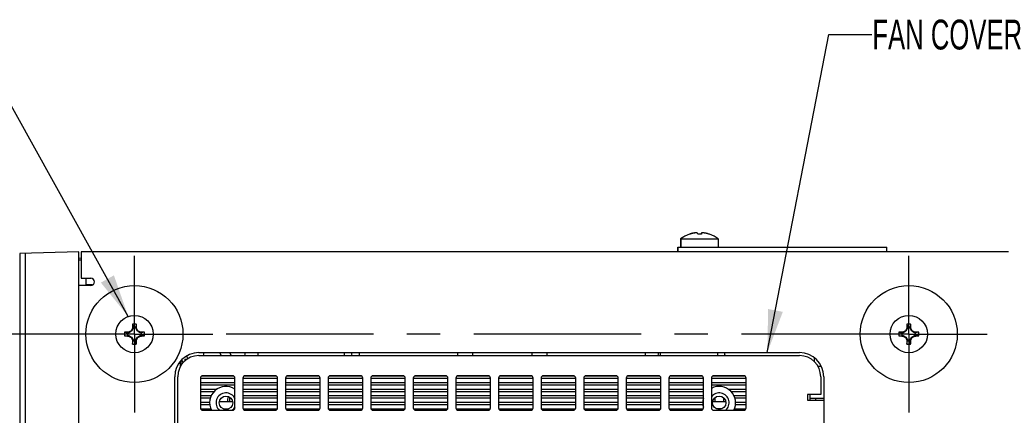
# Model space of a CAD drawing. Header units: inches. Extents: x 0 to 34, y 0 to 22.
# Tile 26 of 42: x 15.1 to 19.2, y 6.9 to 8.6. Entities that reach past the tile are written whole.
import ezdxf

# ---------------------------------------------------------------- set-up
doc = ezdxf.new("R2010")
doc.units = ezdxf.units.IN
doc.header["$LTSCALE"] = 1.87
doc.header["$MEASUREMENT"] = 0
doc.linetypes.add('CENTER', pattern=[0.6, 0.375, -0.075, 0.075, -0.075])
doc.layers.get('0').update_dxf_attribs({"linetype": 'CONTINUOUS'})
for name, color, linetype in [('02___PRT_ALL_AXES', 7, 'CONTINUOUS'), ('3_ALL_AXES', 7, 'CONTINUOUS'), ('DETAIL', 7, 'CONTINUOUS'), ('DIMENSIONS', 7, 'CONTINUOUS')]:
    doc.layers.add(name, color=color, linetype=linetype)
doc.styles.get("Standard").update_dxf_attribs({"font": 'txt', "width": 0.8})
doc.dimstyles.new('DIMSTYLE_4', dxfattribs={"dimtxt": 0.125, "dimasz": 0.18, "dimexe": 0.125, "dimexo": 0.0625, "dimgap": 0.0625, "dimtad": 0, "dimtih": 1, "dimtoh": 1, "dimdec": 3, "dimlfac": 2, "dimzin": 4, "dimdsep": 46, "dimtxsty": 'STANDARD', "dimblk": '_FILLED', "dimblk1": '_FILLED', "dimblk2": '_FILLED', "dimcen": 0.09, "dimazin": 1, "dimtp": 0.001, "dimtm": 0.001, "dimtfac": 1, "dimtdec": 3, "dimtofl": 0, "dimtmove": 0, "dimatfit": 3, "dimldrblk": '_FILLED', "dimfxl": 1, "dimtolj": 1, "dimtzin": 4, "dimarcsym": 0})
doc.dimstyles.get("Standard").update_dxf_attribs({"dimtxt": 0.125, "dimasz": 0.18, "dimexe": 0.125, "dimexo": 0.0625, "dimgap": 0.09, "dimtad": 0, "dimtih": 1, "dimtoh": 1, "dimzin": 4, "dimdsep": 46, "dimtxsty": 'STANDARD', "dimblk": '_FILLED', "dimblk1": '_FILLED', "dimblk2": '_FILLED', "dimcen": 0.09, "dimazin": 1, "dimtol": 1, "dimtp": 0.02, "dimtm": 0.02, "dimtfac": 1, "dimtofl": 0, "dimtmove": 0, "dimatfit": 3, "dimldrblk": '_FILLED', "dimfxl": 1, "dimtolj": 1, "dimtzin": 4, "dimarcsym": 0})

# ---------------------------------------------------------------- blocks, each defined once
blk = doc.blocks.new('_FILLED')
at = {"color": 0, "linetype": 'BYBLOCK'}
blk.add_solid([(0, 0), (-1, 0.174), (-1, -0.174)], dxfattribs=at)
blk = doc.blocks.new('*D8')
at = {"layer": 'DIMENSIONS', "color": 2, "linetype": 'CONTINUOUS'}
for p, q in [((15.4777, 7.2413), (14.1466, 7.2413)), ((14.2716, 7.2413), (14.2716, 5.1813)), ((14.2716, 2.8713), (14.2716, 4.7438)), ((15.4777, 2.8713), (14.1466, 2.8713))]:
    blk.add_line(p, q, dxfattribs=at)
at = {"layer": 'DIMENSIONS', "color": 2, "linetype": 'CONTINUOUS', "xscale": 0.18, "yscale": 0.18, "zscale": 0.18}
for p, rotation in [((14.2716, 7.2413), 90), ((14.2716, 2.8713), 270)]:
    blk.add_blockref('_FILLED', p, dxfattribs=dict(at, rotation=rotation))
at = {"layer": 'DIMENSIONS', "color": 2, "linetype": 'CONTINUOUS', "insert": (14.2716, 5.1188), "char_height": 0.125, "width": 0.5, "attachment_point": 2, "line_spacing_factor": 0.9}
blk.add_mtext('8.740\\P[222]', dxfattribs=at)

msp = doc.modelspace()

# ---------------------------------------------------------------- linework, layer by layer
at = {"color": 7, "linetype": 'CONTINUOUS'}
for p, q in [((17.82855, 7.64025), (17.82855, 7.60632)), ((17.82855, 7.64025), (17.98691, 7.64025)), ((17.82943, 7.64025), (17.82943, 7.60632)), ((17.86568, 7.66014), (17.86557, 7.66035)), ((17.86656, 7.66014), (17.86645, 7.66035)), ((17.90042, 7.66014), (17.90003, 7.66464)), ((17.91543, 7.66464), (17.91504, 7.66018)), ((17.91631, 7.66464), (17.91591, 7.66014)), ((17.94988, 7.66035), (17.94977, 7.66014)), ((17.98691, 7.64025), (17.98691, 7.60632)), ((17.81702, 7.58632), (17.81702, 7.60632)), ((17.81702, 7.60632), (18.69343, 7.60632)), ((17.81843, 7.58632), (17.81843, 7.60632)), ((18.69343, 7.58632), (18.69343, 7.60632)), ((15.30659, 7.58632), (15.05909, 7.57984)), ((15.05909, 7.57984), (15.05909, 2.5328)), ((15.08208, 7.58044), (15.08208, 2.5322)), ((15.30659, 2.52632), (15.30659, 7.58632)), ((15.31716, 7.55884), (15.30659, 7.55939)), ((15.30659, 7.55334), (15.31716, 7.55316)), ((15.33659, 7.47532), (15.33659, 7.44532)), ((15.36459, 7.44735), (15.33659, 7.44882)), ((15.53462, 7.26546), (15.52781, 7.25367)), ((15.53462, 7.26546), (15.53202, 7.26616)), ((15.53242, 7.28292), (15.53462, 7.27009)), ((15.53462, 7.27009), (15.53462, 7.26546)), ((15.5457, 7.27009), (15.53462, 7.27009)), ((15.54791, 7.28292), (15.5457, 7.27009)), ((15.5457, 7.26546), (15.5457, 7.27009)), ((15.5457, 7.26546), (15.5483, 7.26616)), ((15.55251, 7.25367), (15.5457, 7.26546)), ((18.77962, 7.26546), (18.77281, 7.25367)), ((18.77962, 7.26546), (18.77702, 7.26616)), ((18.77742, 7.28292), (18.77962, 7.27009)), ((18.77962, 7.27009), (18.77962, 7.26546)), ((18.7907, 7.27009), (18.77962, 7.27009)), ((18.79291, 7.28292), (18.7907, 7.27009)), ((18.7907, 7.26546), (18.7907, 7.27009)), ((18.7907, 7.26546), (18.7933, 7.26616)), ((18.79751, 7.25367), (18.7907, 7.26546)), ((15.49856, 7.24906), (15.51139, 7.24686)), ((15.49856, 7.23357), (15.51139, 7.23578)), ((15.51139, 7.24686), (15.51139, 7.23578)), ((15.51602, 7.24686), (15.51139, 7.24686)), ((15.51139, 7.23578), (15.51602, 7.23578)), ((15.51602, 7.24686), (15.51532, 7.24946)), ((15.51602, 7.23578), (15.51532, 7.23318)), ((15.52781, 7.25367), (15.51602, 7.24686)), ((15.51602, 7.23578), (15.52781, 7.22897)), ((15.52584, 7.25564), (15.52781, 7.25367)), ((15.52584, 7.227), (15.52781, 7.22897)), ((15.52781, 7.22897), (15.53462, 7.21718)), ((15.5457, 7.21718), (15.55251, 7.22897)), ((15.55448, 7.25564), (15.55251, 7.25367)), ((15.5643, 7.24686), (15.55251, 7.25367)), ((15.55251, 7.22897), (15.5643, 7.23578)), ((15.55448, 7.227), (15.55251, 7.22897)), ((15.5643, 7.24686), (15.565, 7.24946)), ((15.56893, 7.24686), (15.5643, 7.24686)), ((15.5643, 7.23578), (15.565, 7.23318)), ((15.5643, 7.23578), (15.56893, 7.23578)), ((15.58177, 7.24906), (15.56893, 7.24686)), ((15.56893, 7.23578), (15.56893, 7.24686)), ((15.58177, 7.23357), (15.56893, 7.23578)), ((18.74356, 7.24906), (18.75639, 7.24686)), ((18.74356, 7.23357), (18.75639, 7.23578)), ((18.75639, 7.24686), (18.75639, 7.23578)), ((18.76102, 7.24686), (18.75639, 7.24686)), ((18.75639, 7.23578), (18.76102, 7.23578)), ((18.76102, 7.24686), (18.76032, 7.24946)), ((18.76102, 7.23578), (18.76032, 7.23318)), ((18.77281, 7.25367), (18.76102, 7.24686)), ((18.76102, 7.23578), (18.77281, 7.22897)), ((18.77084, 7.25564), (18.77281, 7.25367)), ((18.77084, 7.227), (18.77281, 7.22897)), ((18.77281, 7.22897), (18.77962, 7.21718)), ((18.7907, 7.21718), (18.79751, 7.22897)), ((18.79948, 7.25564), (18.79751, 7.25367)), ((18.8093, 7.24686), (18.79751, 7.25367)), ((18.79751, 7.22897), (18.8093, 7.23578)), ((18.79948, 7.227), (18.79751, 7.22897)), ((18.8093, 7.24686), (18.81, 7.24946)), ((18.81393, 7.24686), (18.8093, 7.24686)), ((18.8093, 7.23578), (18.81393, 7.23578)), ((18.8093, 7.23578), (18.81, 7.23318)), ((18.82677, 7.24906), (18.81393, 7.24686)), ((18.81393, 7.23578), (18.81393, 7.24686)), ((18.82677, 7.23357), (18.81393, 7.23578)), ((15.53462, 7.21718), (15.53202, 7.21648)), ((15.53242, 7.19971), (15.53462, 7.21255)), ((15.53462, 7.21718), (15.53462, 7.21255)), ((15.53462, 7.21255), (15.5457, 7.21255)), ((15.5457, 7.21255), (15.5457, 7.21718)), ((15.5457, 7.21718), (15.5483, 7.21648)), ((15.54791, 7.19971), (15.5457, 7.21255)), ((18.77962, 7.21718), (18.77702, 7.21648)), ((18.77742, 7.19971), (18.77962, 7.21255)), ((18.77962, 7.21718), (18.77962, 7.21255)), ((18.77962, 7.21255), (18.7907, 7.21255)), ((18.7907, 7.21255), (18.7907, 7.21718)), ((18.7907, 7.21718), (18.7933, 7.21648)), ((18.79291, 7.19971), (18.7907, 7.21255)), ((15.81016, 7.15107), (18.32716, 7.15107)), ((15.89605, 7.16382), (15.90287, 7.15107)), ((15.93857, 7.16382), (15.94539, 7.15107)), ((18.01401, 7.15668), (18.01102, 7.15107)), ((15.73631, 7.11077), (15.73631, 7.13138)), ((15.75131, 7.13592), (15.75131, 7.12813)), ((15.75131, 7.13592), (15.76146, 7.13592)), ((15.72116, 6.21907), (15.72116, 7.06207)), ((15.81616, 7.05657), (15.81616, 6.93157)), ((15.82239, 7.06582), (15.95493, 7.06582)), ((15.95116, 7.06657), (15.82616, 7.06657)), ((15.96116, 6.93157), (15.96116, 7.05657)), ((15.99466, 7.05657), (15.99466, 6.93157)), ((16.00089, 7.06582), (16.13343, 7.06582)), ((16.12966, 7.06657), (16.00466, 7.06657)), ((16.13966, 6.93157), (16.13966, 7.05657)), ((16.17316, 7.05657), (16.17316, 6.93157)), ((16.17939, 7.06582), (16.31193, 7.06582)), ((16.30816, 7.06657), (16.18316, 7.06657)), ((16.31816, 6.93157), (16.31816, 7.05657)), ((16.35166, 7.05657), (16.35166, 6.93157)), ((16.35789, 7.06582), (16.49043, 7.06582)), ((16.48666, 7.06657), (16.36166, 7.06657)), ((16.49666, 6.93157), (16.49666, 7.05657)), ((16.53016, 7.05657), (16.53016, 6.93157)), ((16.53639, 7.06582), (16.66893, 7.06582)), ((16.66516, 7.06657), (16.54016, 7.06657)), ((16.67516, 6.93157), (16.67516, 7.05657)), ((16.70866, 7.05657), (16.70866, 6.93157)), ((16.71489, 7.06582), (16.84743, 7.06582)), ((16.84366, 7.06657), (16.71866, 7.06657)), ((16.85366, 6.93157), (16.85366, 7.05657)), ((16.88716, 7.05657), (16.88716, 6.93157)), ((16.89339, 7.06582), (17.02593, 7.06582)), ((17.02216, 7.06657), (16.89716, 7.06657)), ((17.03216, 6.93157), (17.03216, 7.05657)), ((17.06566, 7.05657), (17.06566, 6.93157)), ((17.07189, 7.06582), (17.20443, 7.06582)), ((17.20066, 7.06657), (17.07566, 7.06657)), ((17.21066, 6.93157), (17.21066, 7.05657)), ((17.24416, 7.05657), (17.24416, 6.93157)), ((17.25039, 7.06582), (17.38293, 7.06582)), ((17.37916, 7.06657), (17.25416, 7.06657)), ((17.38916, 6.93157), (17.38916, 7.05657)), ((17.42266, 7.05657), (17.42266, 6.93157)), ((17.42889, 7.06582), (17.56143, 7.06582)), ((17.55766, 7.06657), (17.43266, 7.06657)), ((17.56766, 6.93157), (17.56766, 7.05657)), ((17.60116, 7.05657), (17.60116, 6.93157)), ((17.60739, 7.06582), (17.73993, 7.06582)), ((17.73616, 7.06657), (17.61116, 7.06657)), ((17.74616, 6.93157), (17.74616, 7.05657)), ((17.77966, 7.05657), (17.77966, 6.93157)), ((17.78589, 7.06582), (17.91843, 7.06582)), ((17.91466, 7.06657), (17.78966, 7.06657)), ((17.92466, 6.93157), (17.92466, 7.05657)), ((17.95816, 7.05657), (17.95816, 6.93157)), ((17.96439, 7.06582), (18.09693, 7.06582)), ((18.09316, 7.06657), (17.96816, 7.06657)), ((18.10316, 6.93157), (18.10316, 7.05657)), ((18.41616, 7.06207), (18.41616, 6.98757)), ((15.81616, 7.05582), (15.96116, 7.05582)), ((15.81616, 7.03832), (15.96116, 7.03832)), ((15.81616, 7.02832), (15.96116, 7.02832)), ((15.99466, 7.05582), (16.13966, 7.05582)), ((15.99466, 7.03832), (16.13966, 7.03832)), ((15.99466, 7.02832), (16.13966, 7.02832)), ((16.17316, 7.05582), (16.31816, 7.05582)), ((16.17316, 7.03832), (16.31816, 7.03832)), ((16.17316, 7.02832), (16.31816, 7.02832)), ((16.35166, 7.05582), (16.49666, 7.05582)), ((16.35166, 7.03832), (16.49666, 7.03832)), ((16.35166, 7.02832), (16.49666, 7.02832)), ((16.53016, 7.05582), (16.67516, 7.05582)), ((16.53016, 7.03832), (16.67516, 7.03832)), ((16.53016, 7.02832), (16.67516, 7.02832)), ((16.70866, 7.05582), (16.85366, 7.05582)), ((16.70866, 7.03832), (16.85366, 7.03832)), ((16.70866, 7.02832), (16.85366, 7.02832)), ((16.88716, 7.05582), (17.03216, 7.05582)), ((16.88716, 7.03832), (17.03216, 7.03832)), ((16.88716, 7.02832), (17.03216, 7.02832)), ((17.06566, 7.05582), (17.21066, 7.05582)), ((17.06566, 7.03832), (17.21066, 7.03832)), ((17.06566, 7.02832), (17.21066, 7.02832)), ((17.24416, 7.05582), (17.38916, 7.05582)), ((17.24416, 7.03832), (17.38916, 7.03832)), ((17.24416, 7.02832), (17.38916, 7.02832)), ((17.42266, 7.05582), (17.56766, 7.05582)), ((17.42266, 7.03832), (17.56766, 7.03832)), ((17.42266, 7.02832), (17.56766, 7.02832)), ((17.60116, 7.05582), (17.74616, 7.05582)), ((17.60116, 7.03832), (17.74616, 7.03832)), ((17.60116, 7.02832), (17.74616, 7.02832)), ((17.77966, 7.05582), (17.92466, 7.05582)), ((17.77966, 7.03832), (17.92466, 7.03832)), ((17.77966, 7.02832), (17.92466, 7.02832)), ((17.95816, 7.05582), (18.10316, 7.05582)), ((17.95816, 7.03832), (18.10316, 7.03832)), ((17.95816, 7.02832), (18.10316, 7.02832)), ((15.81616, 7.01082), (15.88636, 7.01082)), ((15.81616, 7.00082), (15.8742, 7.00082)), ((15.81616, 6.98332), (15.86192, 6.98332)), ((15.93987, 6.95832), (15.93987, 6.97581)), ((15.99466, 7.01082), (16.13966, 7.01082)), ((15.99466, 7.00082), (16.13966, 7.00082)), ((15.99466, 6.98332), (16.13966, 6.98332)), ((16.17316, 7.01082), (16.31816, 7.01082)), ((16.17316, 7.00082), (16.31816, 7.00082)), ((16.17316, 6.98332), (16.31816, 6.98332)), ((16.35166, 7.01082), (16.49666, 7.01082)), ((16.35166, 7.00082), (16.49666, 7.00082)), ((16.35166, 6.98332), (16.49666, 6.98332)), ((16.53016, 7.01082), (16.67516, 7.01082)), ((16.53016, 7.00082), (16.67516, 7.00082)), ((16.53016, 6.98332), (16.67516, 6.98332)), ((16.70866, 7.01082), (16.85366, 7.01082)), ((16.70866, 7.00082), (16.85366, 7.00082)), ((16.70866, 6.98332), (16.85366, 6.98332)), ((16.88716, 7.01082), (17.03216, 7.01082)), ((16.88716, 7.00082), (17.03216, 7.00082)), ((16.88716, 6.98332), (17.03216, 6.98332)), ((17.06566, 7.01082), (17.21066, 7.01082)), ((17.06566, 7.00082), (17.21066, 7.00082)), ((17.06566, 6.98332), (17.21066, 6.98332)), ((17.24416, 7.01082), (17.38916, 7.01082)), ((17.24416, 7.00082), (17.38916, 7.00082)), ((17.24416, 6.98332), (17.38916, 6.98332)), ((17.42266, 7.01082), (17.56766, 7.01082)), ((17.42266, 7.00082), (17.56766, 7.00082)), ((17.42266, 6.98332), (17.56766, 6.98332)), ((17.60116, 7.01082), (17.74616, 7.01082)), ((17.60116, 7.00082), (17.74616, 7.00082)), ((17.60116, 6.98332), (17.74616, 6.98332)), ((17.77966, 7.01082), (17.92466, 7.01082)), ((17.77966, 7.00082), (17.92466, 7.00082)), ((17.77966, 6.98332), (17.92466, 6.98332)), ((17.97401, 6.95832), (17.97401, 6.97547)), ((18.02796, 7.01082), (18.10316, 7.01082)), ((18.04012, 7.00082), (18.10316, 7.00082)), ((18.0524, 6.98332), (18.10316, 6.98332)), ((18.36116, 6.98757), (18.36116, 6.96357)), ((18.41616, 6.98757), (18.36116, 6.98757)), ((15.81616, 6.97332), (15.85796, 6.97332)), ((15.81616, 6.95582), (15.85497, 6.95582)), ((15.81616, 6.94582), (15.85529, 6.94582)), ((15.89621, 6.95832), (15.95112, 6.95832)), ((15.99466, 6.97332), (16.13966, 6.97332)), ((15.99466, 6.95582), (16.13966, 6.95582)), ((15.99466, 6.94582), (16.13966, 6.94582)), ((16.17316, 6.97332), (16.31816, 6.97332)), ((16.17316, 6.95582), (16.31816, 6.95582)), ((16.17316, 6.94582), (16.31816, 6.94582)), ((16.35166, 6.97332), (16.49666, 6.97332)), ((16.35166, 6.95582), (16.49666, 6.95582)), ((16.35166, 6.94582), (16.49666, 6.94582)), ((16.53016, 6.97332), (16.67516, 6.97332)), ((16.53016, 6.95582), (16.67516, 6.95582)), ((16.53016, 6.94582), (16.67516, 6.94582)), ((16.70866, 6.97332), (16.85366, 6.97332)), ((16.70866, 6.95582), (16.85366, 6.95582)), ((16.70866, 6.94582), (16.85366, 6.94582)), ((16.88716, 6.97332), (17.03216, 6.97332)), ((16.88716, 6.95582), (17.03216, 6.95582)), ((16.88716, 6.94582), (17.03216, 6.94582)), ((17.06566, 6.97332), (17.21066, 6.97332)), ((17.06566, 6.95582), (17.21066, 6.95582)), ((17.06566, 6.94582), (17.21066, 6.94582)), ((17.24416, 6.97332), (17.38916, 6.97332)), ((17.24416, 6.95582), (17.38916, 6.95582)), ((17.24416, 6.94582), (17.38916, 6.94582)), ((17.42266, 6.97332), (17.56766, 6.97332)), ((17.42266, 6.95582), (17.56766, 6.95582)), ((17.42266, 6.94582), (17.56766, 6.94582)), ((17.60116, 6.97332), (17.74616, 6.97332)), ((17.60116, 6.95582), (17.74616, 6.95582)), ((17.60116, 6.94582), (17.74616, 6.94582)), ((17.77966, 6.97332), (17.92496, 6.97332)), ((17.77966, 6.95582), (17.92197, 6.95582)), ((17.77966, 6.94582), (17.92229, 6.94582)), ((17.96321, 6.95832), (18.01812, 6.95832)), ((18.05636, 6.97332), (18.10316, 6.97332)), ((18.05903, 6.94582), (18.10316, 6.94582)), ((18.05936, 6.95582), (18.10316, 6.95582)), ((18.36116, 6.96357), (18.42866, 6.96357)), ((18.39401, 6.97307), (18.39401, 6.96357)), ((15.81681, 6.92832), (15.85952, 6.92832)), ((15.82616, 6.92157), (15.95116, 6.92157)), ((15.91273, 6.92732), (15.93459, 6.92732)), ((15.99531, 6.92832), (16.13902, 6.92832)), ((16.00466, 6.92157), (16.12966, 6.92157)), ((16.17381, 6.92832), (16.31752, 6.92832)), ((16.18316, 6.92157), (16.30816, 6.92157)), ((16.35231, 6.92832), (16.49602, 6.92832)), ((16.36166, 6.92157), (16.48666, 6.92157)), ((16.53081, 6.92832), (16.67452, 6.92832)), ((16.54016, 6.92157), (16.66516, 6.92157)), ((16.70931, 6.92832), (16.85302, 6.92832)), ((16.71866, 6.92157), (16.84366, 6.92157)), ((16.88781, 6.92832), (17.03152, 6.92832)), ((16.89716, 6.92157), (17.02216, 6.92157)), ((17.06631, 6.92832), (17.21002, 6.92832)), ((17.07566, 6.92157), (17.20066, 6.92157)), ((17.24481, 6.92832), (17.38852, 6.92832)), ((17.25416, 6.92157), (17.37916, 6.92157)), ((17.42331, 6.92832), (17.56702, 6.92832)), ((17.43266, 6.92157), (17.55766, 6.92157)), ((17.60181, 6.92832), (17.74552, 6.92832)), ((17.61116, 6.92157), (17.73616, 6.92157)), ((17.78031, 6.92832), (17.92402, 6.92832)), ((17.78966, 6.92157), (17.91466, 6.92157)), ((17.96816, 6.92157), (18.09316, 6.92157)), ((18.00159, 6.92732), (17.97973, 6.92732)), ((18.0548, 6.92832), (18.10252, 6.92832))]:
    msp.add_line(p, q, dxfattribs=at)
at = {"color": 3, "linetype": 'CONTINUOUS'}
for p, q in [((15.31716, 7.58632), (15.31716, 7.54632)), ((19.20316, 7.58632), (15.31716, 7.58632)), ((15.35716, 7.44532), (15.30716, 7.44532)), ((15.81016, 7.16382), (18.32716, 7.16382)), ((16.05641, 7.16382), (16.05641, 7.15092)), ((16.41966, 7.15092), (16.41966, 7.16382)), ((16.48216, 7.16382), (16.48216, 7.15107)), ((16.89466, 7.15107), (16.89466, 7.16382)), ((16.95716, 7.16382), (16.95716, 7.15092)), ((17.20716, 7.15092), (17.20716, 7.16382)), ((17.26966, 7.15107), (17.26966, 7.16382)), ((17.68216, 7.15107), (17.68216, 7.16382)), ((17.74466, 7.15092), (17.74466, 7.16382)), ((17.98401, 7.16382), (17.98401, 7.15092)), ((18.01401, 7.15092), (18.01401, 7.16382)), ((18.38901, 7.1417), (18.38901, 7.12583)), ((15.7305, 7.10717), (15.73355, 7.10717)), ((15.73088, 7.12433), (15.73107, 7.10717)), ((18.40397, 7.10692), (18.41761, 7.10692)), ((15.70866, 6.21932), (15.70866, 7.06232)), ((18.42866, 7.06232), (18.42866, 4.81332)), ((18.37001, 6.98757), (18.37001, 6.96357)), ((18.37001, 6.97307), (18.42866, 6.97307))]:
    msp.add_line(p, q, dxfattribs=at)
at = {"color": 7, "linetype": 'CONTINUOUS'}
for centre in [(15.92366, 6.95307), (17.99066, 6.95307)]:
    msp.add_circle(centre, 0.028, dxfattribs=at)
for centre, radius, start, end in [((17.90729, 7.53939), 0.12795, 109.03835, 127.97987), ((17.90817, 7.53939), 0.12795, 109.03835, 127.97987), ((17.90725, 7.53882), 0.12824, 108.56717, 108.91342), ((17.90726, 7.53878), 0.12828, 106.33451, 108.55553), ((17.90814, 7.53879), 0.12828, 106.33451, 108.91332), ((17.90727, 7.53876), 0.1283, 105.32303, 106.33451), ((17.90815, 7.53876), 0.1283, 105.32303, 106.33451), ((17.90727, 7.53875), 0.12832, 104.54207, 105.32301), ((17.90815, 7.53875), 0.12832, 104.54207, 105.32301), ((17.90727, 7.53874), 0.12833, 103.78382, 104.54208), ((17.90815, 7.53874), 0.12833, 103.78382, 104.54208), ((17.90727, 7.53874), 0.12833, 102.94239, 103.7838), ((17.90816, 7.53874), 0.12833, 102.94239, 103.7838), ((17.90728, 7.53873), 0.12834, 102.39853, 102.94239), ((17.90816, 7.53873), 0.12834, 102.39853, 102.94239), ((17.90728, 7.53872), 0.12835, 101.15459, 102.39851), ((17.90816, 7.53872), 0.12835, 101.15459, 102.39851), ((17.89744, 7.57079), 0.09504, 98.55, 99.07539), ((17.89744, 7.57077), 0.09506, 97.93205, 98.54999), ((17.89832, 7.57078), 0.09505, 97.93203, 99.07535), ((17.89745, 7.57075), 0.09508, 97.49957, 97.93205), ((17.89745, 7.57072), 0.09511, 96.84299, 97.49956), ((17.89833, 7.57075), 0.09508, 97.49957, 97.93205), ((17.89833, 7.57072), 0.09511, 96.84299, 97.49956), ((17.89745, 7.57068), 0.09515, 96.33384, 96.84299), ((17.89746, 7.57064), 0.09519, 95.79219, 96.33383), ((17.89834, 7.57068), 0.09515, 96.33384, 96.84299), ((17.89834, 7.57064), 0.09519, 95.79219, 96.33383), ((17.89746, 7.57059), 0.09524, 95.23245, 95.79218), ((17.89834, 7.57059), 0.09524, 95.23245, 95.79218), ((17.89747, 7.57054), 0.0953, 94.76404, 95.23246), ((17.89747, 7.57047), 0.09536, 94.11962, 94.76402), ((17.89835, 7.57054), 0.0953, 94.76404, 95.23246), ((17.89835, 7.57047), 0.09536, 94.11962, 94.76402), ((17.89748, 7.57041), 0.09542, 93.74238, 94.11965), ((17.89748, 7.57031), 0.09553, 92.71182, 93.74225), ((17.89836, 7.57041), 0.09542, 93.74238, 94.11965), ((17.89837, 7.57031), 0.09553, 92.71182, 93.74225), ((17.89029, 7.63289), 0.03295, 84.78174, 85.34795), ((17.89116, 7.63274), 0.0331, 83.60813, 85.34614), ((17.89113, 7.63242), 0.03342, 82.97784, 83.60975), ((17.89109, 7.63217), 0.03368, 81.90337, 82.97723), ((17.89105, 7.63187), 0.03397, 81.12828, 81.90374), ((17.89101, 7.63158), 0.03427, 80.20625, 81.12803), ((17.89095, 7.63125), 0.0346, 79.32079, 80.20624), ((17.89089, 7.63092), 0.03494, 78.49353, 79.32084), ((17.89081, 7.63053), 0.03534, 77.43506, 78.49303), ((17.89072, 7.63015), 0.03573, 76.74367, 77.43568), ((17.89058, 7.62956), 0.03634, 74.93242, 76.74036), ((17.90728, 7.51823), 0.14212, 92.08365, 92.76838), ((17.90816, 7.51825), 0.1421, 92.08362, 93.12334), ((17.90729, 7.51819), 0.14216, 91.50576, 92.08365), ((17.90817, 7.51819), 0.14216, 91.50576, 92.08365), ((17.90729, 7.51816), 0.14219, 91.04231, 91.50577), ((17.90817, 7.51816), 0.14219, 91.04231, 91.50577), ((17.90729, 7.51814), 0.14221, 90, 91.0423), ((17.90817, 7.51814), 0.14221, 88.9577, 91.0423), ((17.90817, 7.51816), 0.14219, 88.49423, 88.95769), ((17.90817, 7.51819), 0.14216, 87.91635, 88.49424), ((17.90817, 7.51825), 0.1421, 86.87666, 87.91638), ((17.9249, 7.62945), 0.03645, 103.72156, 105.06595), ((17.92479, 7.62988), 0.036, 103.25606, 103.71968), ((17.92575, 7.62956), 0.03634, 103.25964, 105.06758), ((17.92473, 7.63015), 0.03573, 102.56432, 103.25633), ((17.92465, 7.63053), 0.03534, 101.50697, 102.56494), ((17.92561, 7.63015), 0.03573, 102.56432, 103.25633), ((17.92457, 7.63092), 0.03494, 100.67916, 101.50647), ((17.92553, 7.63053), 0.03534, 101.50697, 102.56494), ((17.9245, 7.63125), 0.0346, 99.79376, 100.67921), ((17.92545, 7.63092), 0.03494, 100.67916, 101.50647), ((17.92445, 7.63158), 0.03427, 98.87197, 99.79375), ((17.92539, 7.63125), 0.0346, 99.79376, 100.67921), ((17.9244, 7.63187), 0.03397, 98.09626, 98.87172), ((17.92533, 7.63158), 0.03427, 98.87197, 99.79375), ((17.92436, 7.63217), 0.03368, 97.02277, 98.09663), ((17.92528, 7.63187), 0.03397, 98.09626, 98.87172), ((17.92433, 7.63242), 0.03342, 96.39025, 97.02216), ((17.92524, 7.63217), 0.03368, 97.02277, 98.09663), ((17.92429, 7.63274), 0.0331, 94.65386, 96.39187), ((17.92521, 7.63242), 0.03342, 96.39025, 97.02216), ((17.92517, 7.63274), 0.0331, 94.65386, 96.39187), ((17.91709, 7.57026), 0.09558, 86.95378, 87.28807), ((17.91797, 7.57031), 0.09553, 86.25775, 87.28818), ((17.91798, 7.57041), 0.09542, 85.88035, 86.25762), ((17.91798, 7.57047), 0.09536, 85.23598, 85.88038), ((17.91799, 7.57054), 0.0953, 84.76754, 85.23596), ((17.91799, 7.57059), 0.09524, 84.20782, 84.76755), ((17.918, 7.57064), 0.09519, 83.66617, 84.20781), ((17.918, 7.57068), 0.09515, 83.15701, 83.66616), ((17.91801, 7.57072), 0.09511, 82.50044, 83.15701), ((17.91801, 7.57075), 0.09508, 82.06795, 82.50043), ((17.91801, 7.57078), 0.09505, 80.92465, 82.06797), ((17.90818, 7.53872), 0.12835, 77.60149, 78.84541), ((17.90818, 7.53873), 0.12834, 77.0576, 77.60147), ((17.90818, 7.53874), 0.12833, 76.2162, 77.05761), ((17.90818, 7.53874), 0.12832, 75.45792, 76.21618), ((17.90818, 7.53875), 0.12832, 74.67699, 75.45793), ((17.90819, 7.53876), 0.1283, 73.66549, 74.67697), ((17.90819, 7.53879), 0.12828, 71.08668, 73.66549), ((17.90817, 7.53939), 0.12795, 52.02013, 70.96165), ((16.77871, 6.52631), 1.44969, 149.31306, 149.7952), ((16.86407, 7.24325), 1.33224, 178.29328, 179.01462), ((15.54016, 7.00432), 0.27871, 89.99945, 91.59199), ((15.54016, 7.00432), 0.27871, 88.40801, 90.00055), ((14.24026, 7.24381), 1.30823, 0.97876, 1.71334), ((14.30692, 6.52943), 1.44354, 30.20377, 30.68796), ((20.02371, 6.52631), 1.44969, 149.31306, 149.7952), ((20.10907, 7.24325), 1.33224, 178.29328, 179.01462), ((18.78516, 7.00432), 0.27871, 89.99945, 91.59199), ((18.78516, 7.00432), 0.27871, 88.40801, 90.00055), ((17.48526, 7.24381), 1.30823, 0.97876, 1.71334), ((17.55192, 6.52943), 1.44354, 30.20377, 30.68796), ((15.7772, 7.24132), 0.27876, 178.40769, 181.59231), ((15.53767, 5.94142), 1.30823, 90.97876, 91.71334), ((15.53823, 8.56523), 1.33224, 268.29328, 269.01462), ((16.25205, 6.00807), 1.44354, 120.20377, 120.68796), ((16.25517, 8.47987), 1.44969, 239.31306, 239.7952), ((16.77341, 7.95321), 1.44354, 210.20377, 210.68796), ((14.30161, 7.95633), 1.44969, 329.31306, 329.7952), ((14.82515, 6.00277), 1.44969, 59.31306, 59.7952), ((14.82827, 8.47456), 1.44354, 300.20377, 300.68796), ((15.54209, 5.91741), 1.33224, 88.29328, 89.01462), ((15.54265, 8.54122), 1.30823, 270.97876, 271.71334), ((15.30312, 7.24132), 0.27876, 358.40769, 1.59231), ((19.0222, 7.24132), 0.27876, 178.40769, 181.59231), ((18.78267, 5.94142), 1.30823, 90.97876, 91.71334), ((18.78323, 8.56523), 1.33224, 268.29328, 269.01462), ((19.49705, 6.00807), 1.44354, 120.20377, 120.68796), ((19.50017, 8.47987), 1.44969, 239.31306, 239.7952), ((20.01841, 7.95321), 1.44354, 210.20377, 210.68796), ((17.54661, 7.95633), 1.44969, 329.31306, 329.7952), ((18.07015, 6.00277), 1.44969, 59.31306, 59.7952), ((18.07327, 8.47456), 1.44354, 300.20377, 300.68796), ((18.78709, 5.91741), 1.33224, 88.29328, 89.01462), ((18.78765, 8.54122), 1.30823, 270.97876, 271.71334), ((18.54812, 7.24132), 0.27876, 358.40769, 1.59231), ((16.84006, 7.23883), 1.30823, 180.97876, 181.71334), ((15.54016, 7.47832), 0.27871, 268.40801, 270.00055), ((15.54016, 7.47832), 0.27871, 269.99945, 271.59199), ((14.21625, 7.23939), 1.33224, 358.29328, 359.01462), ((20.08506, 7.23883), 1.30823, 180.97876, 181.71334), ((18.78516, 7.47832), 0.27871, 268.40801, 270.00055), ((18.78516, 7.47832), 0.27871, 269.99945, 271.59199), ((17.46125, 7.23939), 1.33224, 358.29328, 359.01462), ((15.81016, 7.06207), 0.089, 90, 180), ((18.32716, 7.06207), 0.089, 0, 90), ((15.82616, 7.05657), 0.01, 90, 180), ((15.95116, 7.05657), 0.01, 0, 90), ((16.00466, 7.05657), 0.01, 90, 180), ((16.12966, 7.05657), 0.01, 0, 90), ((16.18316, 7.05657), 0.01, 90, 180), ((16.30816, 7.05657), 0.01, 0, 90), ((16.36166, 7.05657), 0.01, 90, 180), ((16.48666, 7.05657), 0.01, 0, 90), ((16.54016, 7.05657), 0.01, 90, 180), ((16.66516, 7.05657), 0.01, 0, 90), ((16.71866, 7.05657), 0.01, 90, 180), ((16.84366, 7.05657), 0.01, 0, 90), ((16.89716, 7.05657), 0.01, 90, 180), ((17.02216, 7.05657), 0.01, 0, 90), ((17.07566, 7.05657), 0.01, 90, 180), ((17.20066, 7.05657), 0.01, 0, 90), ((17.25416, 7.05657), 0.01, 90, 180), ((17.37916, 7.05657), 0.01, 0, 90), ((17.43266, 7.05657), 0.01, 90, 180), ((17.55766, 7.05657), 0.01, 0, 90), ((17.61116, 7.05657), 0.01, 90, 180), ((17.73616, 7.05657), 0.01, 0, 90), ((17.78966, 7.05657), 0.01, 90, 180), ((17.91466, 7.05657), 0.01, 0, 90), ((17.96816, 7.05657), 0.01, 90, 180), ((18.09316, 7.05657), 0.01, 0, 90), ((15.92366, 6.95307), 0.06875, 57.14012, 207.29464), ((17.99066, 6.95307), 0.06875, 332.70536, 118.3436), ((17.99066, 6.95307), 0.06875, 163.94359, 195.8862), ((15.82616, 6.93157), 0.01, 180, 270), ((15.95116, 6.93157), 0.01, 270, 360), ((16.00466, 6.93157), 0.01, 180, 270), ((16.12966, 6.93157), 0.01, 270, 360), ((16.18316, 6.93157), 0.01, 180, 270), ((16.30816, 6.93157), 0.01, 270, 360), ((16.36166, 6.93157), 0.01, 180, 270), ((16.48666, 6.93157), 0.01, 270, 360), ((16.54016, 6.93157), 0.01, 180, 270), ((16.66516, 6.93157), 0.01, 270, 360), ((16.71866, 6.93157), 0.01, 180, 270), ((16.84366, 6.93157), 0.01, 270, 360), ((16.89716, 6.93157), 0.01, 180, 270), ((17.02216, 6.93157), 0.01, 270, 360), ((17.07566, 6.93157), 0.01, 180, 270), ((17.20066, 6.93157), 0.01, 270, 360), ((17.25416, 6.93157), 0.01, 180, 270), ((17.37916, 6.93157), 0.01, 270, 360), ((17.43266, 6.93157), 0.01, 180, 270), ((17.55766, 6.93157), 0.01, 270, 360), ((17.61116, 6.93157), 0.01, 180, 270), ((17.73616, 6.93157), 0.01, 270, 360), ((17.78966, 6.93157), 0.01, 180, 270), ((17.91466, 6.93157), 0.01, 270, 360), ((17.96816, 6.93157), 0.01, 180, 270), ((18.09316, 6.93157), 0.01, 270, 360)]:
    msp.add_arc(centre, radius, start, end, dxfattribs=at)
at = {"color": 3, "linetype": 'CONTINUOUS'}
for centre, start, end in [((15.81016, 7.06232), 90, 180), ((18.32716, 7.06232), 0, 90)]:
    msp.add_arc(centre, 0.1015, start, end, dxfattribs=at)
at = {"color": 7, "linetype": 'CONTINUOUS'}
msp.add_open_spline([(17.86644, 7.6604), (17.86643, 7.6604), (17.86642, 7.66039), (17.86641, 7.66039)], degree=3, dxfattribs=at)
at = {"layer": '02___PRT_ALL_AXES', "color": 3, "linetype": 'CONTINUOUS'}
for p, q in [((15.31716, 7.54632), (15.31716, 7.47532)), ((15.31716, 7.47532), (15.35716, 7.47532))]:
    msp.add_line(p, q, dxfattribs=at)
for centre, radius, start, end in [((15.35716, 7.46032), 0.015, 270, 90), ((15.92366, 6.95307), 0.0415, 23.99006, 229.96196), ((17.99066, 6.95307), 0.0415, 310.03804, 141.91743), ((15.92366, 6.95307), 0.0415, 310.03804, 336.00994)]:
    msp.add_arc(centre, radius, start, end, dxfattribs=at)
at = {"layer": '02___PRT_ALL_AXES', "color": 7, "linetype": 'CONTINUOUS'}
for centre, start, end in [((15.79389, 7.16132), 198.24233, 218.12868), ((15.79389, 7.16132), 343.92478, 3.87274), ((15.9671, 7.16132), 343.92478, 3.87274), ((16.48671, 7.16132), 176.12726, 196.07522), ((17.69915, 7.16132), 343.92478, 3.87274), ((15.70729, 7.11132), 13.56407, 35.53149), ((15.9671, 6.96132), 151.80259, 184.64418), ((18.04556, 6.96132), 161.91284, 184.64418), ((17.95896, 6.91132), 22.06795, 25.54509)]:
    msp.add_arc(centre, 0.0375, start, end, dxfattribs=at)
at = {"layer": '3_ALL_AXES', "color": 7, "linetype": 'CENTER'}
for p, q in [((15.54016, 7.24132), (15.54016, 7.56957)), ((18.78516, 7.24132), (18.78516, 7.56957)), ((15.54016, 7.24132), (15.21191, 7.24132)), ((15.54016, 7.24132), (15.54016, 6.91307)), ((15.54016, 7.24132), (15.86841, 7.24132)), ((18.78516, 7.24132), (15.92404, 7.24132)), ((18.78516, 7.24132), (18.78516, 6.91307)), ((18.78516, 7.24132), (19.11341, 7.24132))]:
    msp.add_line(p, q, dxfattribs=at)
at = {"layer": '3_ALL_AXES', "color": 7, "linetype": 'CONTINUOUS'}
for centre, radius in [((15.54016, 7.24132), 0.20325), ((18.78516, 7.24132), 0.20325), ((15.54016, 7.24132), 0.07825), ((18.78516, 7.24132), 0.07825)]:
    msp.add_circle(centre, radius, dxfattribs=at)

# ---------------------------------------------------------------- texts
at = {"layer": 'DETAIL', "color": 2, "linetype": 'CONTINUOUS', "insert": (18.63036, 8.56003), "char_height": 0.125, "width": 0.9, "attachment_point": 1, "line_spacing_factor": 0.9}
msp.add_mtext('FAN COVER', dxfattribs=at)

# ---------------------------------------------------------------- dimensions: what is measured, and where the dimension line sits
at = {"layer": 'DIMENSIONS', "color": 2, "linetype": 'CONTINUOUS'}
dim = msp.add_linear_dim(base=(14.27159, 2.87132), p1=(15.54016, 7.24132), p2=(15.54016, 2.87132), angle=270, text='<>\\P[]', dimstyle='DIMSTYLE_4', dxfattribs=at)
dim.commit()
dim.dimension.update_dxf_attribs({"geometry": '*D8', "text_midpoint": (14.27159, 4.96257), "dimtype": 160})

# ---------------------------------------------------------------- leaders
at = {"layer": 'DETAIL', "color": 2, "linetype": 'CONTINUOUS'}
for points in [[(18.19228, 7.16382), (18.45036, 8.49753), (18.63036, 8.49753)], [(15.51406, 7.31509), (14.9469, 8.33632)]]:
    msp.add_leader(points, dimstyle='STANDARD', override={"dimtad": 0}, dxfattribs=at)

doc.saveas('drawing.dxf')
